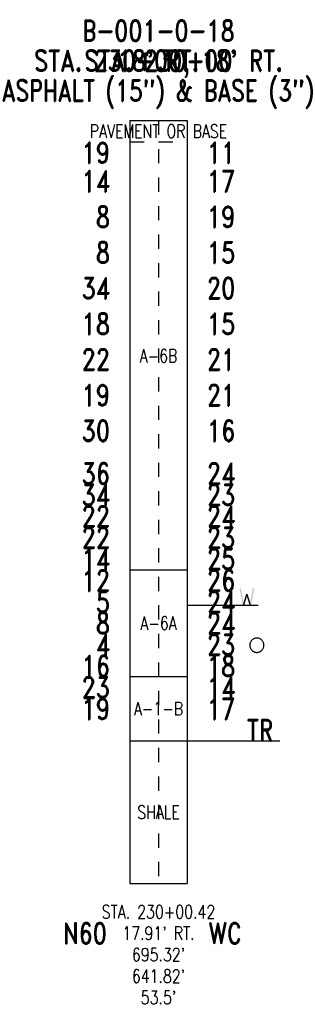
# Model space of a CAD drawing. Extents: x 4.28 to 6.21, y -0.85 to 6.06.
import ezdxf
from ezdxf.enums import TextEntityAlignment as Align

# ---------------------------------------------------------------- set-up
doc = ezdxf.new("R2010")
doc.units = 0
doc.linetypes.add('Dash', pattern=[0.12, 0.08, -0.04])
doc.linetypes.add('Solid', pattern=[0])
doc.layers.get('0').update_dxf_attribs({"linetype": 'Solid'})
for name, color, linetype in [('GT_PROJECT_CELLS', 7, 'Solid'), ('GT_PROJECT_SOIL_BORING', 7, 'Solid'), ('GT_PROJECT_TEXT', 7, 'Solid'), ('GT_PROJECT_TEXT_2', 7, 'Solid'), ('GT_PROJECT_TEXT_3', 7, 'Solid'), ('SC_SCRATCH1', 7, 'Solid'), ('SC_SCRATCH2', 7, 'Solid'), ('SC_SCRATCH3', 7, 'Solid'), ('SC_SCRATCH4', 7, 'Solid'), ('SC_SCRATCH5', 7, 'Solid'), ('SC_SCRATCH6', 7, 'Solid'), ('SC_SCRATCH9', 7, 'Solid')]:
    doc.layers.add(name, color=color, linetype=linetype)
doc.styles.add('ROMAND', font='romand', dxfattribs={"height": 1})

# ---------------------------------------------------------------- blocks, each defined once
blk = doc.blocks.new('DGRFC_OHDOT$FREE$WATER')
at = {"color": 7}
for points in [[(-0.035, 0.08), (-0.0193, 0), (-0.035, 0.08), (-0.0151, 0.0142)], [(-0.035, 0.08), (-0.0151, 0.0142), (-0.035, 0.08), (-0.028, 0.08)], [(0, 0.0415), (-0.0035, 0.0533), (0, 0.0415), (-0.0151, 0.0142)], [(0.0151, 0.0142), (0.0035, 0.0533), (0.0151, 0.0142), (-0.0035, 0.0533)], [(0, 0.0415), (0.0151, 0.0142), (0, 0.0415), (-0.0035, 0.0533)], [(0.035, 0.08), (0.028, 0.08), (0.035, 0.08), (0.0151, 0.0142)], [(0.0193, 0), (0.035, 0.08), (0.0193, 0), (0.0151, 0.0142)], [(-0.0193, 0), (-0.0123, 0), (-0.0193, 0), (0, 0.0415)], [(-0.0193, 0), (0, 0.0415), (-0.0193, 0), (-0.0151, 0.0142)], [(0, 0.0415), (0.0123, 0), (0, 0.0415), (0.0193, 0)], [(0, 0.0415), (0.0193, 0), (0, 0.0415), (0.0151, 0.0142)]]:
    blk.add_solid(points, dxfattribs=at)
blk = doc.blocks.new('DGRFC_CIRCLE')
at = {"color": 7, "linetype": 'Solid'}
blk.add_lwpolyline([(0, -0.5), (0.039, -0.498), (0.078, -0.494), (0.117, -0.486), (0.155, -0.476), (0.191, -0.462), (0.227, -0.446), (0.261, -0.426), (0.294, -0.405), (0.325, -0.38), (0.354, -0.354), (0.38, -0.325), (0.405, -0.294), (0.426, -0.261), (0.446, -0.227), (0.462, -0.191), (0.476, -0.155), (0.486, -0.117), (0.494, -0.078), (0.498, -0.039), (0.5, 0), (0.498, 0.039), (0.494, 0.078), (0.486, 0.117), (0.476, 0.155), (0.462, 0.191), (0.446, 0.227), (0.426, 0.261), (0.405, 0.294), (0.38, 0.325), (0.354, 0.354), (0.325, 0.38), (0.294, 0.405), (0.261, 0.426), (0.227, 0.446), (0.191, 0.462), (0.155, 0.476), (0.117, 0.486), (0.078, 0.494), (0.039, 0.498), (0, 0.5), (-0.039, 0.498), (-0.078, 0.494), (-0.117, 0.486), (-0.155, 0.476), (-0.191, 0.462), (-0.227, 0.446), (-0.261, 0.426), (-0.294, 0.405), (-0.325, 0.38), (-0.354, 0.354), (-0.38, 0.325), (-0.405, 0.294), (-0.426, 0.261), (-0.446, 0.227), (-0.462, 0.191), (-0.476, 0.155), (-0.486, 0.117), (-0.494, 0.078), (-0.498, 0.039), (-0.5, 0), (-0.498, -0.039), (-0.494, -0.078), (-0.486, -0.117), (-0.476, -0.155), (-0.462, -0.191), (-0.446, -0.227), (-0.426, -0.261), (-0.405, -0.294), (-0.38, -0.325), (-0.354, -0.354), (-0.325, -0.38), (-0.294, -0.405), (-0.261, -0.426), (-0.227, -0.446), (-0.191, -0.462), (-0.155, -0.476), (-0.117, -0.486), (-0.078, -0.494), (-0.039, -0.498), (0, -0.5)], dxfattribs=at)

msp = doc.modelspace()

# ---------------------------------------------------------------- linework, layer by layer
at = {"layer": 'GT_PROJECT_CELLS', "color": 7, "linetype": 'Solid'}
msp.add_lwpolyline([(5.45, 1.95), (5.95, 1.95)], dxfattribs=at)
at = {"layer": 'GT_PROJECT_SOIL_BORING', "color": 7, "linetype": 'Solid'}
for points in [[(5.05, 5.35), (5.45, 5.35)], [(5.05, 5.35), (5.05, 0)], [(5.45, 5.35), (5.45, 0)], [(5.05, 2.2), (5.45, 2.2)], [(5.05, 1.45), (5.45, 1.45)], [(5.05, 1), (5.45, 1)], [(5.05, 0), (5.45, 0)]]:
    msp.add_lwpolyline(points, dxfattribs=at)
at = {"layer": 'GT_PROJECT_SOIL_BORING', "color": 7, "linetype": 'Dash'}
msp.add_lwpolyline([(5.05, 5.2), (5.45, 5.2)], dxfattribs=at)
at = {"layer": 'GT_PROJECT_TEXT', "color": 7, "linetype": 'Solid'}
msp.add_lwpolyline([(5.45, 1), (6.1, 1)], dxfattribs=at)
at = {"layer": 'SC_SCRATCH4', "color": 7, "linetype": 'Dash'}
msp.add_lwpolyline([(5.25, 5.35), (5.25, 0)], dxfattribs=at)

# ---------------------------------------------------------------- block references
at = {"layer": 'GT_PROJECT_CELLS'}
for name, p, xscale, yscale in [('DGRFC_OHDOT$FREE$WATER', (5.87, 1.95), 1.5, 1.5), ('DGRFC_CIRCLE', (5.94, 1.67), 0.100000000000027, 0.100000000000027)]:
    msp.add_blockref(name, p, dxfattribs=dict(at, xscale=xscale, yscale=yscale))

# ---------------------------------------------------------------- texts
at = {"layer": 'GT_PROJECT_TEXT', "color": 7, "style": 'ROMAND', "width": 0.78}
for s, p in [('B-001-0-18', (5.25, 5.98)), ('ASPHALT (15") & BASE (3")', (5.25, 5.56))]:
    msp.add_text(s, height=0.1488, dxfattribs=at).set_placement(p, align=Align.MIDDLE_CENTER)
at = {"layer": 'GT_PROJECT_TEXT_2', "color": 7, "style": 'ROMAND', "width": 0.78}
msp.add_text("18' RT.", height=0.1488, dxfattribs=at).set_placement((5.25, 5.77), align=Align.MIDDLE_CENTER)
at = {"layer": 'GT_PROJECT_TEXT_3', "color": 7, "style": 'ROMAND', "width": 0.78}
msp.add_text('STA. 230+00', height=0.1488, dxfattribs=at).set_placement((5.25, 5.77), align=Align.MIDDLE_CENTER)
at = {"layer": 'SC_SCRATCH1', "color": 7, "style": 'ROMAND', "width": 0.78}
for s, p in [('PAVEMENT OR BASE', (5.25, 5.275)), ('A-6B', (5.25, 3.7)), ('A-6A', (5.25, 1.825)), ('A-1-B', (5.25, 1.225)), ('SHALE', (5.25, 0.5))]:
    msp.add_text(s, height=0.093, dxfattribs=at).set_placement(p, align=Align.MIDDLE_CENTER)
at = {"layer": 'SC_SCRATCH2', "color": 7, "style": 'ROMAND', "width": 0.78}
for s, p in [('STA. 230+00.42', (5.25, -0.2)), ("17.91' RT.", (5.25, -0.35)), ("695.32'", (5.25, -0.5)), ("641.82'", (5.25, -0.65)), ("53.5'", (5.25, -0.8))]:
    msp.add_text(s, height=0.093, dxfattribs=at).set_placement(p, align=Align.MIDDLE_CENTER)
at = {"layer": 'SC_SCRATCH3', "color": 7, "style": 'ROMAND', "width": 0.78}
msp.add_text("STA. 230+00, 18' RT.", height=0.1488, dxfattribs=at).set_placement((5.25, 5.77), align=Align.MIDDLE_CENTER)
at = {"layer": 'SC_SCRATCH5', "color": 7, "style": 'ROMAND', "width": 0.78}
for s, p in [('19', (4.91, 5.05)), ('14', (4.91, 4.85)), ('8', (4.91, 4.6)), ('8', (4.91, 4.35)), ('34', (4.91, 4.1)), ('18', (4.91, 3.85)), ('22', (4.91, 3.6)), ('19', (4.91, 3.35)), ('30', (4.91, 3.1)), ('36', (4.91, 2.8)), ('34', (4.91, 2.65)), ('22', (4.91, 2.5)), ('22', (4.91, 2.35)), ('14', (4.91, 2.2)), ('12', (4.91, 2.05)), ('5', (4.91, 1.9)), ('8', (4.91, 1.75)), ('4', (4.91, 1.6)), ('16', (4.91, 1.45)), ('23', (4.91, 1.3)), ('19', (4.91, 1.15))]:
    msp.add_text(s, height=0.1488, dxfattribs=at).set_placement(p, align=Align.RIGHT)
at = {"layer": 'SC_SCRATCH6', "color": 7, "style": 'ROMAND', "width": 0.78}
for s, p in [('11', (5.59, 5.05)), ('17', (5.59, 4.85)), ('19', (5.59, 4.6)), ('15', (5.59, 4.35)), ('20', (5.59, 4.1)), ('15', (5.59, 3.85)), ('21', (5.59, 3.6)), ('21', (5.59, 3.35)), ('16', (5.59, 3.1)), ('24', (5.59, 2.8)), ('23', (5.59, 2.65)), ('24', (5.59, 2.5)), ('23', (5.59, 2.35)), ('25', (5.59, 2.2)), ('26', (5.59, 2.05)), ('24', (5.59, 1.9)), ('24', (5.59, 1.75)), ('23', (5.59, 1.6)), ('18', (5.59, 1.45)), ('14', (5.59, 1.3)), ('17', (5.59, 1.15)), ('TR', (5.87, 1))]:
    msp.add_text(s, height=0.1488, dxfattribs=at).set_placement(p)
at = {"layer": 'SC_SCRATCH9', "color": 7, "style": 'ROMAND', "width": 0.78}
for s, p in [('N60', (4.7339, -0.35)), ('WC', (5.7173, -0.35))]:
    msp.add_text(s, height=0.1488, dxfattribs=at).set_placement(p, align=Align.MIDDLE_CENTER)

doc.saveas('drawing.dxf')
